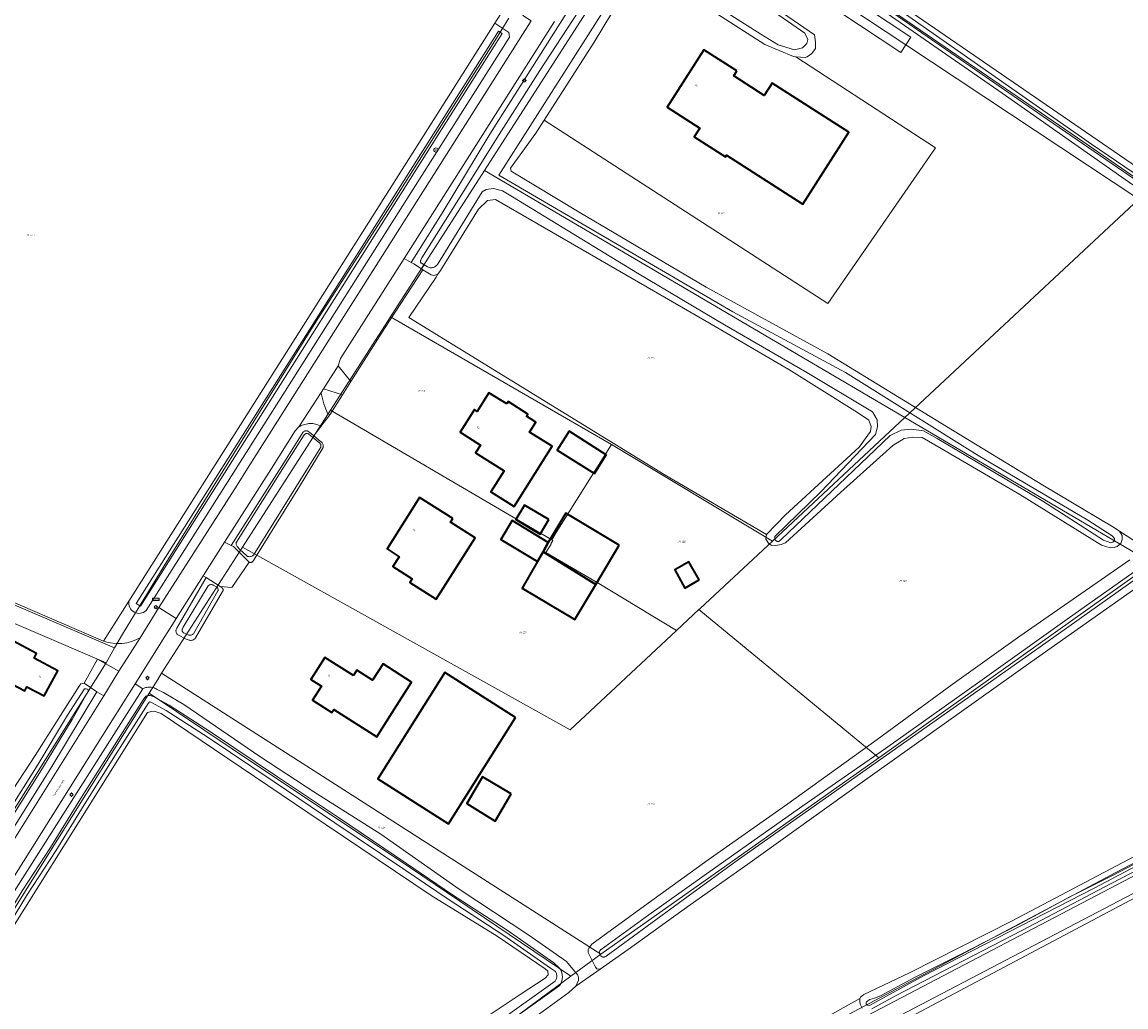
# Model space of a CAD drawing. Header units: metres. Extents: x 250001 to 257773, y 598992 to 609118.
# Tile 203 of 256: x 251741 to 251954, y 601896 to 602086. Entities that reach past the tile are written whole.
import ezdxf
from ezdxf.enums import TextEntityAlignment as Align
from ezdxf.lldxf.tags import DXFTag

# ---------------------------------------------------------------- set-up
doc = ezdxf.new("R2010")
doc.units = ezdxf.units.M
for name, color, linetype, lineweight in [('B-WE-GR-BOOM-S', 252, 'Continuous', 25), ('B-WE-GR-BOUWLAND-GV', 252, 'Continuous', 13), ('B-WE-GR-GRAS-GV', 252, 'Continuous', 13), ('B-WE-GR-GROENVOORZIENING-GV', 252, 'Continuous', 18), ('B-WE-KG-GRENS_PERCEEL-G', 150, 'KG-PERCEEL', 18), ('B-WE-KG-GRENS_PERCEEL-S', 150, 'Continuous', 25), ('B-WE-KL-ET_LS_OV_LICHTMAST-S', 252, 'Continuous', 25), ('B-WE-OG-BEBOUWING-GV', 1, 'Continuous', 35), ('B-WE-OG-BEBOUWING-T18', 7, 'Continuous', 18), ('B-WE-OG-TERREIN_ERF-GV', 7, 'Continuous', 18), ('B-WE-OG-TOPOGRAFIE-T18', 2, 'Continuous', 18), ('B-WE-OG-WATER-GV', 252, 'Continuous', 18), ('B-WE-OG-WATER_SLOOT-GV', 252, 'Continuous', 18), ('B-WE-VH-VERHARDING_GESLOTEN-GV', 252, 'Continuous', 18), ('B-WE-VH-VERHARDING_OPEN-GV', 252, 'Continuous', 18), ('B-WE-VW-AFSLUITPAAL-S', 252, 'Continuous', 25), ('B-WE-VW-VERKEERSTEKEN_BORD-S', 252, 'Continuous', 25), ('X-XX-AL-REFERENTIE-G', 7, 'Continuous', 18)]:
    doc.layers.add(name, color=color, linetype=linetype, lineweight=lineweight)
doc.styles.add('NLCS-ISO', font='NLCS-ISO.ttf')
doc.styles.add('NLCS-ISO-ANNOTATIEF-T18', font='NLCS-ISO.ttf', dxfattribs={"height": 1.8})
doc.styles.get("Standard").update_dxf_attribs({"font": 'NLCS-ISO.ttf'})
tags = doc.linetypes.add('KG-PERCEEL', pattern='A,5.5,-2,["P",Standard,S=1.8,R=0,X=-0.5,Y=-0.9],-2,5.5,-2,[5,NLCS.SHX,S=0.75,R=0,X=0,Y=0],-2', length=19).pattern_tags.tags
tags[6] = DXFTag(74, 10)

# ---------------------------------------------------------------- blocks, each defined once
blk = doc.blocks.new('SKG-PERCEELNUMMER-SO')
at = {"style": 'NLCS-ISO', "oblique": 10, "flags": 1}
blk.add_attdef('GEMEENTECODE', text='', height=1.8, dxfattribs=at).set_placement((0, 2.6), align=Align.MIDDLE_CENTER)
at = {"style": 'NLCS-ISO', "oblique": 10}
blk.add_attdef('SECTIE', text='', height=1.8, dxfattribs=at).set_placement((-0.5, 0), align=Align.MIDDLE_RIGHT)
blk.add_attdef('PERCEELNUMMER', text='', height=1.8, dxfattribs=at).set_placement((0.5, 0), align=Align.MIDDLE_LEFT)
blk = doc.blocks.new('BS2021-132-Xref-KAD-20210617')
at = {"layer": 'B-WE-KG-GRENS_PERCEEL-G', "flags": 128}
for points in [[(251867.994, 602116.032), (251900.344, 602093.736), (251946.557, 602062.013), (252001.758, 602023.873), (252010.441, 602018.447)], [(251865.33, 602111.886), (251830.264, 602057.287)], [(251865.33, 602111.886), (251911.308, 602081.433), (251956.077, 602051.779)], [(252326.776, 602094.654), (252271.384, 602081.944), (252244.444, 602074.631), (252231.07, 602069.147), (252204.098, 602054.85), (252073.137, 601985.897), (252000, 601947.612), (251951.686, 601922.321), (251880.704, 601884.676), (251782.069, 601833.103), (251762.386, 601823.506), (251750.857, 601820.771)], [(251757.801, 601816.252), (251764.418, 601817.822), (251784.768, 601827.744), (251883.543, 601879.39), (251954.497, 601917.02), (252002.783, 601942.296), (252075.92, 601980.581), (252206.893, 602049.541), (252233.621, 602063.709), (252246.377, 602068.939), (252272.832, 602076.12), (252328.164, 602088.816)], [(251834.976, 602086.591), (251832.229, 602082.23), (251826.296, 602072.812), (251812.203, 602050.5), (251797.5, 602027.687), (251779.921, 601999.5), (251768.656, 601981.312), (251760.625, 601968.125), (251759.142, 601965.52)], [(251830.264, 602057.287), (251812.639, 602029.845), (251812.201, 602029.163)], [(251830.264, 602057.287), (251911.071, 602009.792)], [(251956.077, 602051.779), (251911.071, 602009.792)], [(251812.201, 602029.163), (251800.656, 602011.187)], [(251812.201, 602029.163), (251854.667, 602004.623)], [(251800.656, 602011.187), (251783.751, 601984.864)], [(251843.183, 601986.27), (251800.656, 602011.187)], [(251885.619, 601986.047), (251911.071, 602009.792)], [(251911.071, 602009.792), (251958.743, 601981.773)], [(251665.904, 602005.439), (251759.142, 601965.52)], [(251854.667, 602004.623), (251844.06, 601987.672), (251843.183, 601986.27)], [(251854.667, 602004.623), (251885.619, 601986.047)], [(251681.101, 601943.35), (251698.58, 601987.86), (251757.52, 601962.67)], [(251867.2, 601968.863), (251852.224, 601977.866), (251842.054, 601983.838), (251843.067, 601985.48), (251843.015, 601985.511), (251843.404, 601986.141), (251843.183, 601986.27)], [(251871.512, 601972.886), (251871.754, 601973.112), (251885.619, 601986.047)], [(251783.751, 601984.864), (251768.182, 601960.623)], [(251783.751, 601984.864), (251846.73, 601949.766), (251867.2, 601968.863)], [(251906.12, 601944.397), (251958.743, 601981.773)], [(251867.2, 601968.863), (251871.512, 601972.886)], [(251906.12, 601944.397), (251871.512, 601972.886)], [(251759.142, 601965.52), (251757.52, 601962.67)], [(251757.52, 601962.67), (251728.587, 601916.712)], [(251768.182, 601960.623), (251767.421, 601959.437), (251765.798, 601956.812)], [(251768.182, 601960.623), (251823.87, 601925.02), (251852.618, 601906.626)], [(251765.798, 601956.812), (251761.703, 601950.187), (251745.515, 601924.437), (251720.359, 601884.187), (251705.125, 601859.937), (251693.843, 601841.812), (251667.546, 601799.312), (251666.56, 601798.007)], [(251846.877, 601902.393), (251813.641, 601924.813), (251787, 601942.563), (251765.798, 601956.812)], [(251852.618, 601906.626), (251906.12, 601944.397)], [(251846.877, 601902.393), (251852.618, 601906.626)], [(251745.529, 601832.563), (251758.28, 601839.02), (251807.642, 601873.464), (251846.877, 601902.393)]]:
    blk.add_lwpolyline(points, dxfattribs=at)
at = {"layer": 'B-WE-KG-GRENS_PERCEEL-S', "xscale": 0.2, "yscale": 0.2, "zscale": 0.2}
for p, values in [((251875.601, 602049.089), {'PERCEELNUMMER': '124', 'SECTIE': 'M'}), ((251742.774, 602044.844), {'PERCEELNUMMER': '547', 'SECTIE': 'M'}), ((251862.095, 602021.281), {'PERCEELNUMMER': '125', 'SECTIE': 'M'}), ((251817.999, 602014.925), {'PERCEELNUMMER': '126', 'SECTIE': 'M'}), ((251868.054, 601985.925), {'PERCEELNUMMER': '128', 'SECTIE': 'M'}), ((251910.56, 601978.377), {'PERCEELNUMMER': '123', 'SECTIE': 'M'}), ((251837.465, 601968.446), {'PERCEELNUMMER': '127', 'SECTIE': 'M'}), ((251862.095, 601935.473), {'PERCEELNUMMER': '129', 'SECTIE': 'M'}), ((251810.253, 601930.938), {'PERCEELNUMMER': '461', 'SECTIE': 'M'})]:
    blk.add_blockref('SKG-PERCEELNUMMER-SO', p, dxfattribs=at).add_auto_attribs(values)
blk = doc.blocks.new('SIE-WEG_VERKEERSBORD_PLAATSNAAM-SO')
at = {"color": 0, "linetype": 'ByBlock', "lineweight": 18}
blk.add_lwpolyline([(-3.2, -1.2), (3.2, -1.2), (3.2, 1.2), (-3.2, 1.2)], close=True, dxfattribs=at)
at = {"color": 0, "linetype": 'ByBlock', "lineweight": 18, "style": 'NLCS-ISO'}
blk.add_text('plaats', height=1.5, dxfattribs=at).set_placement((0, 0.2), align=Align.MIDDLE_CENTER)
blk = doc.blocks.new('SVW-AFSLUITPAAL-SO')
at = {"lineweight": 18}
blk.add_circle((0, 0), 1.5, dxfattribs=at)
at = {"lineweight": 18, "style": 'NLCS-ISO'}
blk.add_text('af', height=1.8, dxfattribs=at).set_placement((0, 0), align=Align.MIDDLE_CENTER)
blk = doc.blocks.new('SKL-ET_OV_LICHTMAST-SO')
at = {"color": 0, "linetype": 'ByBlock', "lineweight": 18}
for points in [[(-1.2, 0), (-2, 0)], [(-1.4, 1.4), (-0.9, 0.9)], [(0, 2), (0, 1.2)], [(0.9, 0.9), (1.4, 1.4)], [(2, 0), (1.2, 0)], [(-1.4, -1.4), (-0.9, -0.9)], [(0, -1.2), (0, -2)], [(0.9, -0.9), (1.4, -1.4)]]:
    blk.add_lwpolyline(points, dxfattribs=at)
blk.add_circle((0, 0), 1, dxfattribs=at)
blk = doc.blocks.new('SGR-BOOM_01-SO')
at = {"linetype": 'ByBlock', "lineweight": 18}
h = blk.add_hatch(color=0, dxfattribs=at)
h.dxf.hatch_style = 1
edge = h.paths.add_edge_path()
edge.add_arc((0, 0), 0.25, 0, 360)
at = {"color": 0, "linetype": 'ByBlock', "lineweight": 18}
for radius in [2, 0.25]:
    blk.add_circle((0, 0), radius, dxfattribs=at)
blk = doc.blocks.new('BS2021-132-Xref-BGT-GRIJS-20210617-aangepast')
at = {"layer": 'B-WE-GR-BOUWLAND-GV', "flags": 128}
for points in [[(251928.772, 602207.016), (251912.571, 602181.864), (251896.496, 602156.78), (251891.995, 602149.601), (251886.968, 602141.928), (251877.616, 602127.863), (251870.167, 602116.66), (252000, 602027.547), (252008.941, 602021.41), (252105.249, 602089.012)], [(252087.107, 602069.859), (252000, 602008.287), (251988.276, 602000), (251965.49, 601984.051), (251935.338, 601962.741), (251902.466, 601939.366), (251880.905, 601923.926), (251869.802, 601916.101), (251857.876, 601907.538), (251852.496, 601903.762), (251847.81, 601900.473), (251846.458, 601899.28), (251838.718, 601893.622)], [(251891.776, 601892.12), (251902.47, 601898.086), (251902.585, 601898.372), (251903.181, 601898.846), (251911.982, 601903.07), (251931.709, 601913.029), (251954.079, 601924.849), (251984.197, 601940.327), (252000, 601948.444), (252098.37, 602000)]]:
    blk.add_lwpolyline(points, dxfattribs=at)
at = {"layer": 'B-WE-GR-GRAS-GV', "flags": 128}
for points in [[(251724.856, 601980.654), (251757.011, 601966.826), (251761.874, 601974.52), (251832.254, 602085.603), (251847.355, 602109.351), (251852.831, 602117.931), (251865.035, 602137.052), (251870.883, 602146.847), (251877.492, 602157.043), (251893.932, 602183.245), (251899.142, 602192.178), (251899.219, 602192.255), (251899.371, 602192.386), (251901.086, 602194.793), (251904.874, 602200.111)], [(252082.55, 601984.978), (252000, 601941.913), (251977.023, 601929.926), (251977.022, 601929.912), (251958.906, 601920.339), (251884.491, 601881.355)], [(251828.262, 601892.977), (251837.119, 601898.894), (251841.904, 601902.001), (251842.493, 601902.676), (251842.416, 601903.39), (251841.934, 601903.824), (251832.696, 601910.122), (251820.03, 601917.94), (251796.307, 601933.872), (251768.069, 601952.87), (251766.732, 601953.335), (251766.243, 601953.279), (251765.453, 601953.076), (251691.959, 601835.92)]]:
    blk.add_lwpolyline(points, dxfattribs=at)
blk.add_lwpolyline([(251884.48, 601987.332), (251888.116, 601991.088), (251902.291, 602004.13), (251904.479, 602007.095), (251904.6, 602008.085), (251904.188, 602009.317), (251901.975, 602010.753), (251888.79, 602019.021), (251873.841, 602027.773), (251832.405, 602051.7), (251830.867, 602051.539), (251829.13, 602049.823), (251821.783, 602038.047), (251821.28, 602037.342), (251820.963, 602036.783), (251815.691, 602029.004), (251864.79, 601998.845)], close=True, dxfattribs=at)
at = {"layer": 'B-WE-GR-GROENVOORZIENING-GV', "flags": 128}
for points in [[(251847.355, 602109.351), (251832.254, 602085.603), (251834.92, 602083.83), (251835.06, 602082.902), (251835.052, 602082.889), (251765.203, 601972.683)], [(251764.032, 601967.469), (251766.44, 601971.32), (251767.67, 601973.252), (251782.672, 601996.809), (251784.694, 602000), (251811.092, 602041.657), (251839.251, 602086.036), (251837.609, 602087.081), (251852.592, 602110.608), (251854.277, 602109.542), (251876.652, 602144.387), (251905.88, 602189.877), (251906.185, 602190.599), (251906.933, 602191.752), (251906.827, 602191.939), (251906.661, 602192.199), (251906.482, 602192.451), (251906.29, 602192.693), (251906.085, 602192.924), (251905.869, 602193.145)], [(251867.867, 602112.304), (251912.274, 602082.892), (251910.342, 602079.974), (251862.442, 602111.7)], [(251843.715, 602085.951), (251814.787, 602040.387), (251816.168, 602039.61), (251822.111, 602049.082), (251831.261, 602064.288), (251846.002, 602087.52)], [(251884.466, 602089.725), (251893.744, 602083.377), (251893.936, 602082.016), (251893.946, 602080.735), (251893.211, 602079.775), (251892.304, 602079.131), (251891.944, 602079.013), (251890.11, 602079.147), (251916.991, 602061.666), (251896.267, 602031.731), (251841.754, 602066.987), (251840.142, 602064.478), (251835.252, 602057.733), (251835.374, 602057.164), (251848.496, 602049.271), (251872.919, 602034.843), (251896.255, 602022.054), (251919.097, 602008.057), (251937.641, 601996.809), (251951.1, 601988.783), (251952.355, 601987.929), (251957.488, 601984.605)], [(251978.842, 602038.005), (251953.481, 602055.526), (251929.825, 602072.159), (251908.5, 602086.864)], [(252072.679, 601984.033), (252046.986, 601970.459), (252039.719, 601966.85), (252024.491, 601958.979), (252019.698, 601956.474), (252007.093, 601949.749), (252000, 601945.792), (251983.286, 601937.198), (251968.985, 601929.666), (251950.746, 601920.202), (251933.59, 601911.21), (251909.279, 601898.615), (251904.774, 601896.101)], [(251902.92, 601896.246), (251902.482, 601897.019), (251902.44, 601897.626), (251902.47, 601898.086), (251891.776, 601892.12)], [(251881.13, 601882.913), (251978.523, 601933.918), (252000, 601945.125), (252075.978, 601984.773)], [(251761.874, 601974.52), (251757.011, 601966.826)]]:
    blk.add_lwpolyline(points, dxfattribs=at)
for points in [[(251818.435, 602038.212), (251818.122, 602038.41), (251816.676, 602039.325), (251816.168, 602039.61), (251814.787, 602040.387), (251802.555, 602021.121), (251802.152, 602019.764), (251804.575, 602016.709), (251811.047, 602026.887)], [(251802.949, 602014.152), (251799.281, 602015.301), (251798.834, 602014.606), (251798.854, 602014.494), (251798.961, 602013.973), (251799.084, 602013.456), (251799.223, 602012.942), (251799.377, 602012.433), (251799.547, 602011.929), (251799.731, 602011.43), (251799.931, 602010.937), (251800.075, 602010.603), (251800.521, 602010.333)], [(251796.973, 602008.636), (251796.714, 602008.638), (251796.456, 602008.624), (251796.199, 602008.594), (251795.945, 602008.548), (251795.694, 602008.487), (251795.447, 602008.41), (251795.205, 602008.318), (251794.97, 602008.212), (251794.742, 602008.091), (251794.521, 602007.956), (251794.487, 602007.932), (251793.879, 602007.213), (251789.291, 602000), (251780.271, 601985.82), (251781.519, 601985.22), (251792.158, 602001.823), (251795.317, 602006.925), (251795.396, 602007.011), (251795.485, 602007.085), (251795.584, 602007.147), (251795.69, 602007.194), (251795.802, 602007.226), (251795.917, 602007.243), (251796.033, 602007.243), (251796.148, 602007.228), (251796.26, 602007.197), (251796.367, 602007.151), (251796.467, 602007.091), (251796.5, 602007.066), (251796.691, 602006.909), (251797.448, 602006.285), (251798.775, 602008.073), (251798.236, 602008.388), (251797.99, 602008.469), (251797.74, 602008.534), (251797.487, 602008.584), (251797.23, 602008.618)], [(251764.567, 601957.665), (251763.075, 601958.581), (251755.813, 601946.998), (251739.886, 601921.693), (251712.705, 601878.389), (251712.642, 601878.289), (251683.85, 601832.521), (251680.16, 601826.488), (251669.258, 601808.931), (251671.007, 601807.847), (251671.512, 601808.686), (251671.469, 601809.118), (251688.39, 601837.459), (251708.649, 601869.439), (251735.109, 601911.29)], [(251757.037, 601956.312), (251755.7, 601957.069), (251746.88, 601942.369), (251734.839, 601923.25), (251734.751, 601923.116), (251735.13, 601923.007), (251736.136, 601922.987), (251736.459, 601923.5)]]:
    blk.add_lwpolyline(points, close=True, dxfattribs=at)
at = {"layer": 'B-WE-GR-GROENVOORZIENING-GV'}
for points in [[(251765.203, 601972.683, -0.7212486), (251761.874, 601974.52)], [(251757.011, 601966.826, 0.2203302), (251764.032, 601967.469)]]:
    blk.add_lwpolyline(points, format="xyb", dxfattribs=at)
at = {"layer": 'B-WE-OG-BEBOUWING-GV', "flags": 128}
for points in [[(251878.793, 602076.436), (251872.44, 602080.48), (251865.38, 602069.47), (251871.665, 602065.445), (251870.605, 602063.79), (251876.638, 602059.926), (251876.815, 602060.203), (251891.477, 602050.812), (251900.33, 602064.634), (251885.55, 602074.1), (251884.045, 602071.737), (251878.179, 602075.472)], [(251834.534, 602012.426), (251831.13, 602014.56), (251828.868, 602010.969), (251828.31, 602011.32), (251825.567, 602006.965), (251829.503, 602004.487), (251828.557, 602002.984), (251834.056, 601999.523), (251831.514, 601995.485), (251835.97, 601992.71), (251843.27, 602004.27), (251838.934, 602007.003), (251840.13, 602008.9), (251838.334, 602010.027), (251838.6, 602010.45), (251834.8, 602012.85)], [(251846.532, 602007.155), (251844.243, 602003.519), (251851.432, 601999.037), (251853.686, 602002.651)], [(251824.177, 601990.358), (251817.75, 601994.44), (251811.54, 601984.53), (251813.85, 601983.036), (251812.63, 601981.15), (251816.359, 601978.783), (251815.916, 601978.086), (251820.98, 601974.87), (251828.45, 601986.65), (251823.727, 601989.65)], [(251842.624, 601990.175), (251837.988, 601992.954), (251836.315, 601990.163), (251840.951, 601987.384)], [(251842.528, 601985.746), (251835.603, 601990.009), (251833.386, 601986.334), (251840.425, 601982.111), (251841.521, 601984.006)], [(251856.177, 601985.238), (251845.915, 601991.394), (251842.528, 601985.746), (251841.521, 601984.006), (251851.668, 601977.721)], [(251851.668, 601977.721), (251841.521, 601984.006), (251840.425, 601982.111), (251837.521, 601977.023), (251847.616, 601970.967)], [(251871.564, 601978.566), (251869.589, 601982.071), (251866.834, 601980.518), (251868.808, 601977.014)], [(251736.89, 601968.28), (251734.648, 601969.522), (251731.037, 601963.002), (251733.279, 601961.76), (251741.85, 601957.229), (251742.269, 601958.02), (251745.559, 601956.319), (251748.22, 601961.13), (251743.64, 601963.54), (251744.109, 601964.43)], [(251805.054, 601960.19), (251799.59, 601963.67), (251796.9, 601959.44), (251798.896, 601958.173), (251797.18, 601955.47), (251800.934, 601953.076), (251801.316, 601953.675), (251809.54, 601948.43), (251812.525, 601953.117), (251816.218, 601958.896), (251816.25, 601958.946), (251810.753, 601962.448), (251808.757, 601959.315), (251805.726, 601961.246)], [(251836.209, 601952.128), (251822.617, 601960.752), (251809.769, 601940.311), (251823.361, 601931.687)], [(251835.423, 601937.465), (251829.886, 601940.74), (251826.854, 601935.616), (251832.306, 601932.197)]]:
    blk.add_lwpolyline(points, close=True, dxfattribs=at)
at = {"layer": 'B-WE-OG-TERREIN_ERF-GV', "flags": 128}
for points in [[(251861.485, 602096.074), (251860.534, 602096.293), (251859.707, 602095.804), (251851.354, 602081.936), (251841.754, 602066.987), (251896.267, 602031.731), (251916.991, 602061.666), (251890.11, 602079.147), (251889.657, 602079.181), (251884.142, 602081.503), (251874.18, 602087.936), (251862.767, 602095.22)], [(251865.38, 602069.47), (251872.44, 602080.48), (251878.793, 602076.436), (251878.179, 602075.472), (251884.045, 602071.737), (251885.55, 602074.1), (251900.33, 602064.634), (251891.477, 602050.812), (251876.815, 602060.203), (251876.638, 602059.926), (251870.605, 602063.79), (251871.665, 602065.445)], [(251831.13, 602014.56), (251834.534, 602012.426), (251834.8, 602012.85), (251838.6, 602010.45), (251838.334, 602010.027), (251840.13, 602008.9), (251838.934, 602007.003), (251843.27, 602004.27), (251835.97, 601992.71), (251831.514, 601995.485), (251834.056, 601999.523), (251828.557, 602002.984), (251829.503, 602004.487), (251825.567, 602006.965), (251828.31, 602011.32), (251828.868, 602010.969)], [(251844.243, 602003.519), (251846.532, 602007.155), (251853.686, 602002.651), (251851.432, 601999.037)], [(251823.727, 601989.65), (251828.45, 601986.65), (251820.98, 601974.87), (251815.916, 601978.086), (251816.359, 601978.783), (251812.63, 601981.15), (251813.85, 601983.036), (251811.54, 601984.53), (251817.75, 601994.44), (251824.177, 601990.358)], [(251837.988, 601992.954), (251842.624, 601990.175), (251840.951, 601987.384), (251836.315, 601990.163)], [(251845.915, 601991.394), (251856.177, 601985.238), (251851.668, 601977.721), (251847.616, 601970.967), (251837.521, 601977.023), (251840.425, 601982.111), (251833.386, 601986.334), (251835.603, 601990.009), (251842.528, 601985.746)], [(251866.834, 601980.518), (251869.589, 601982.071), (251871.564, 601978.566), (251868.808, 601977.014)], [(251734.648, 601969.522), (251736.89, 601968.28), (251744.109, 601964.43), (251743.64, 601963.54), (251748.22, 601961.13), (251745.559, 601956.319), (251742.269, 601958.02), (251741.85, 601957.229), (251733.279, 601961.76), (251731.037, 601963.002)], [(251798.896, 601958.173), (251796.9, 601959.44), (251799.59, 601963.67), (251805.054, 601960.19), (251805.726, 601961.246), (251808.757, 601959.315), (251810.753, 601962.448), (251816.25, 601958.946), (251816.218, 601958.896), (251812.525, 601953.117), (251809.54, 601948.43), (251801.316, 601953.675), (251800.934, 601953.076), (251797.18, 601955.47)], [(251822.617, 601960.752), (251836.209, 601952.128), (251823.361, 601931.687), (251809.769, 601940.311)], [(251826.854, 601935.616), (251829.886, 601940.74), (251835.423, 601937.465), (251832.306, 601932.197)]]:
    blk.add_lwpolyline(points, close=True, dxfattribs=at)
for points in [[(251957.488, 601984.605), (251952.355, 601987.929), (251952.885, 601987.144), (251952.899, 601986.379), (251952.62, 601985.608), (251951.95, 601984.983), (251951.354, 601984.791), (251950.561, 601984.763), (251948.937, 601985.248), (251933.219, 601994.974), (251918.059, 602003.861), (251914.428, 602005.967), (251912.603, 602006.031), (251910.937, 602005.764), (251908.774, 602004.443), (251898.691, 601995.361), (251888.117, 601985.685), (251887.315, 601985.392), (251886.316, 601985.179), (251885.409, 601985.288), (251884.845, 601985.668), (251884.385, 601986.411), (251884.48, 601987.332), (251864.79, 601998.845), (251815.691, 602029.004), (251820.963, 602036.783), (251821.28, 602037.342), (251820.492, 602037.077), (251819.991, 602037.229), (251818.435, 602038.212), (251811.047, 602026.887), (251804.575, 602016.709), (251802.949, 602014.152), (251800.521, 602010.333), (251798.775, 602008.073), (251797.448, 602006.285), (251798.662, 602005.284), (251798.778, 602005.208), (251798.884, 602005.12), (251798.98, 602005.019), (251799.063, 602004.909), (251799.133, 602004.79), (251799.189, 602004.663), (251799.23, 602004.531), (251799.256, 602004.394), (251799.265, 602004.256), (251799.259, 602004.118), (251799.252, 602004.066), (251794.692, 601996.554), (251785.846, 601982.329), (251785.839, 601982.313), (251785.792, 601982.224), (251785.731, 601982.144), (251785.657, 601982.075), (251785.574, 601982.018), (251785.484, 601981.975), (251785.387, 601981.946), (251785.287, 601981.934), (251785.186, 601981.937), (251785.087, 601981.956), (251784.993, 601981.991), (251781.678, 601977.131), (251779.465, 601977.281), (251779.795, 601977.03), (251779.862, 601976.97), (251779.918, 601976.899), (251779.96, 601976.819), (251779.988, 601976.734), (251780, 601976.644), (251779.997, 601976.554), (251779.977, 601976.466), (251779.942, 601976.382), (251779.91, 601976.329), (251774.676, 601967.424), (251774.615, 601967.338), (251774.532, 601967.244), (251774.436, 601967.161), (251774.332, 601967.091), (251774.219, 601967.035), (251774.1, 601966.993), (251773.977, 601966.967), (251773.851, 601966.957), (251773.725, 601966.963), (251773.601, 601966.984), (251773.48, 601967.021), (251772.927, 601967.168), (251771.399, 601967.953), (251771.191, 601968.107), (251771.171, 601968.13), (251771.096, 601968.229), (251771.034, 601968.338), (251770.986, 601968.454), (251770.954, 601968.574), (251770.938, 601968.698), (251770.937, 601968.823), (251770.952, 601968.947), (251770.983, 601969.068), (251771.03, 601969.184), (251771.09, 601969.293), (251776.767, 601979.027), (251776.161, 601979.359), (251770.958, 601971.178), (251770.758, 601970.864), (251770.583, 601970.522), (251768.779, 601967.68), (251763.075, 601958.581), (251764.567, 601957.665), (251764.958, 601957.821), (251765.153, 601957.881), (251765.353, 601957.927), (251765.556, 601957.957), (251765.76, 601957.971), (251765.966, 601957.969), (251766.17, 601957.951), (251766.372, 601957.918), (251766.466, 601957.894), (251766.571, 601957.868), (251766.765, 601957.804), (251766.954, 601957.724), (251767.136, 601957.63), (251767.31, 601957.522), (251768.532, 601956.949), (251772.426, 601954.651), (251787.093, 601944.652), (251797.474, 601937.82), (251810.355, 601929.681), (251825.369, 601919.137), (251838.761, 601910.283), (251846.025, 601905.233), (251848.236, 601902.623), (251848.333, 601902.084), (251848.319, 601901.64), (251848.113, 601901.074), (251847.81, 601900.473), (251852.496, 601903.762), (251851.881, 601903.835), (251851.593, 601904.161), (251850.228, 601906.951), (251850.178, 601907.546), (251850.296, 601907.777), (251850.926, 601908.528), (251861.746, 601916.433), (251873.274, 601924.794), (251888.585, 601935.525), (251905.767, 601947.914), (251920.17, 601958.448), (251933.201, 601967.739), (251954.342, 601982.468)], [(251738.53, 601936.705), (251743.839, 601944.794), (251748.727, 601952.503), (251752.442, 601958.324), (251752.667, 601958.614), (251753.293, 601958.716), (251755.84, 601963.325), (251759.98, 601961.005), (251763.589, 601966.76), (251764.032, 601967.469)], [(251757.011, 601966.826), (251724.856, 601980.654), (251667.831, 602004.897)]]:
    blk.add_lwpolyline(points, dxfattribs=at)
at = {"layer": 'B-WE-OG-TERREIN_ERF-GV'}
blk.add_lwpolyline([(251764.032, 601967.469, -0.2203302), (251757.011, 601966.826)], format="xyb", dxfattribs=at)
at = {"layer": 'B-WE-OG-WATER-GV', "flags": 128}
for points in [[(251982.222, 602038.386), (251946.961, 602062.349), (251899.269, 602095.707), (251876.265, 602111.301), (251868.756, 602116.494), (251868.176, 602116.606), (251867.927, 602116.499), (251867.686, 602116.067), (251867.946, 602115.721), (251903.187, 602091.532), (251938.559, 602067.094), (251962.181, 602050.887)], [(251961.749, 601984.748), (251942.339, 601971.029), (251925.523, 601959.067), (251907.378, 601946.165), (251891.448, 601935.132), (251874.512, 601923.167), (251861.871, 601914.199), (251852.683, 601907.557), (251852.635, 601907.519), (251852.554, 601907.437), (251852.485, 601907.345), (251852.429, 601907.244), (251852.388, 601907.137), (251852.362, 601907.025), (251852.352, 601906.911), (251852.358, 601906.796), (251852.38, 601906.683), (251852.417, 601906.574), (251852.469, 601906.472), (251852.535, 601906.378), (251852.613, 601906.293), (251852.702, 601906.22), (251852.801, 601906.161), (251852.906, 601906.115), (251853.017, 601906.084), (251853.131, 601906.069), (251853.247, 601906.07), (251853.361, 601906.087), (251853.471, 601906.12), (251853.576, 601906.167), (251853.673, 601906.229), (251869.421, 601917.754), (251879.094, 601924.852), (251907.546, 601944.885), (251938.219, 601966.495), (251970.421, 601989.34)], [(251848.293, 602087.808), (251840.909, 602076.527), (251832.659, 602063.481), (251827.328, 602054.973), (251819.621, 602042.711), (251818.22, 602040.475), (251818.011, 602040.039), (251817.977, 602039.984), (251817.95, 602039.91), (251817.937, 602039.832), (251817.941, 602039.753), (251817.96, 602039.676), (251817.995, 602039.605), (251818.043, 602039.542), (251818.102, 602039.49), (251818.171, 602039.451), (251818.633, 602039.173), (251819.324, 602038.757), (251819.484, 602038.677), (251819.502, 602038.672), (251819.654, 602038.631), (251819.81, 602038.606), (251819.967, 602038.597), (251820.125, 602038.604), (251820.281, 602038.627), (251820.434, 602038.666), (251820.582, 602038.72), (251820.724, 602038.788), (251820.859, 602038.871), (251820.984, 602038.966), (251821.099, 602039.074), (251821.202, 602039.194), (251829.831, 602053.187), (251830.585, 602053.665), (251831.975, 602053.802), (251833.723, 602053.402), (251835.666, 602052.24), (251859.69, 602037.569), (251876.414, 602027.639), (251892.248, 602018.43), (251904.862, 602010.918), (251905.768, 602009.347), (251905.821, 602007.983), (251905.471, 602006.528), (251894.922, 601995.516), (251886.115, 601986.911), (251886.082, 601986.811), (251886.065, 601986.707), (251886.063, 601986.602), (251886.078, 601986.497), (251886.108, 601986.396), (251886.153, 601986.301), (251886.211, 601986.213), (251886.283, 601986.136), (251886.365, 601986.07), (251886.456, 601986.017), (251886.554, 601985.979), (251886.657, 601985.956), (251886.762, 601985.949), (251886.857, 601985.956), (251887.34, 601986.359), (251905.385, 602003.602), (251908.274, 602006.343), (251910.358, 602007.383), (251912.359, 602007.573), (251914.691, 602007.225), (251917.336, 602005.77), (251937.622, 601993.704), (251949.289, 601986.216), (251950.732, 601985.727), (251951.078, 601985.831), (251951.394, 601986.087), (251951.386, 601986.519), (251950.959, 601987.026), (251946.28, 601990.074), (251925.222, 602002.488), (251899.684, 602018.468), (251878.027, 602030.118), (251832.999, 602056.414), (251859.818, 602098.473), (251883.394, 602083.515), (251886.736, 602081.445), (251889.887, 602080.458), (251891.425, 602080.862), (251892.273, 602081.713), (251892.468, 602082.497), (251891.848, 602083.669), (251886.05, 602087.741)], [(251964.717, 601928.935), (251951.174, 601921.828), (251942.8, 601917.637), (251932.744, 601912.233), (251922.065, 601906.685), (251913.107, 601902.232), (251906.388, 601898.646), (251905.252, 601898.199), (251904.377, 601897.912), (251903.98, 601897.677), (251903.694, 601897.482), (251903.639, 601897.283), (251903.67, 601897.044), (251904.01, 601896.804), (251904.293, 601896.777), (251914.711, 601902.481), (251947.511, 601919.306), (251966.37, 601929.228)], [(251735.7, 601927.257), (251744.739, 601941.586), (251750.966, 601951.724), (251754.116, 601957.238), (251754.069, 601957.369), (251754.012, 601957.477), (251753.923, 601957.575), (251753.691, 601957.658), (251753.351, 601957.619), (251750.083, 601952.608), (251744.468, 601943.173), (251738.471, 601933.676)], [(251736.311, 601908.248), (251742.364, 601918.169), (251747.837, 601926.511), (251753.253, 601935.337), (251759.336, 601944.961), (251765.596, 601954.842), (251765.826, 601955.142), (251766.085, 601955.062), (251769.036, 601953.443), (251777.103, 601948.264), (251789.808, 601939.751), (251801.503, 601931.905), (251814.567, 601923.091), (251823.273, 601917.174), (251833.974, 601910.223), (251842.932, 601903.971), (251843.909, 601903.325), (251844.122, 601902.886), (251844.195, 601902.366), (251844.092, 601901.921), (251843.874, 601901.451), (251833.768, 601894.25)], [(251834.467, 601893.274), (251844.57, 601900.474), (251844.849, 601900.788), (251845.105, 601901.488), (251845.252, 601902.139), (251845.178, 601902.723), (251845.073, 601903.274), (251844.73, 601903.869), (251843.619, 601904.955), (251834.645, 601911.218), (251823.938, 601918.174), (251815.24, 601924.084), (251802.173, 601932.901), (251790.476, 601940.747), (251777.761, 601949.268), (251769.65, 601954.475), (251766.557, 601956.171), (251765.97, 601956.355), (251765.515, 601956.39), (251765.15, 601956.232), (251764.611, 601955.53), (251758.322, 601945.603), (251752.234, 601935.972), (251746.823, 601927.154), (251741.35, 601918.81), (251735.289, 601908.877)]]:
    blk.add_lwpolyline(points, dxfattribs=at)
for points in [[(251867.867, 602112.304), (251864.318, 602114.655), (251862.442, 602111.7), (251910.342, 602079.974), (251912.274, 602082.892)], [(251833.67, 602083.627), (251832.96, 602084.077), (251763.302, 601974.031), (251764.141, 601973.56)], [(251796.243, 602006.709), (251796.142, 602006.72), (251796.04, 602006.716), (251795.94, 602006.696), (251795.844, 602006.661), (251795.755, 602006.611), (251795.675, 602006.548), (251795.606, 602006.473), (251791.509, 602000), (251782.548, 601985.845), (251782.534, 601985.775), (251782.519, 601985.645), (251782.521, 601985.514), (251782.538, 601985.384), (251782.572, 601985.257), (251782.62, 601985.135), (251782.683, 601985.021), (251782.76, 601984.914), (251783.157, 601984.477), (251784.628, 601983.135), (251784.713, 601983.103), (251784.842, 601983.068), (251784.975, 601983.049), (251785.109, 601983.046), (251785.243, 601983.058), (251785.374, 601983.087), (251785.501, 601983.131), (251785.622, 601983.19), (251785.735, 601983.262), (251785.839, 601983.348), (251796.22, 602000), (251798.776, 602004.1), (251798.797, 602004.172), (251798.813, 602004.276), (251798.813, 602004.381), (251798.797, 602004.485), (251798.766, 602004.585), (251798.72, 602004.68), (251798.66, 602004.766), (251798.587, 602004.843), (251796.51, 602006.589), (251796.434, 602006.639), (251796.341, 602006.681)], [(251777.878, 601977.659), (251777.758, 601977.67), (251777.638, 601977.666), (251777.519, 601977.646), (251777.404, 601977.611), (251777.295, 601977.561), (251777.194, 601977.496), (251777.153, 601977.465), (251772.304, 601969.463), (251772.171, 601969.189), (251772.142, 601969.115), (251772.119, 601969.02), (251772.113, 601968.922), (251772.122, 601968.825), (251772.147, 601968.73), (251772.188, 601968.641), (251772.242, 601968.559), (251772.308, 601968.488), (251772.386, 601968.428), (251772.472, 601968.381), (251773.24, 601968.05), (251773.303, 601968.019), (251773.415, 601967.977), (251773.531, 601967.951), (251773.65, 601967.94), (251773.769, 601967.945), (251773.887, 601967.967), (251774.001, 601968.003), (251774.108, 601968.055), (251774.208, 601968.12), (251774.298, 601968.199), (251778.993, 601976.451), (251779.026, 601976.54), (251779.043, 601976.634), (251779.045, 601976.729), (251779.03, 601976.823), (251779, 601976.913), (251778.955, 601976.997), (251778.897, 601977.072), (251778.828, 601977.137), (251778.764, 601977.18), (251778.108, 601977.588), (251777.995, 601977.631)]]:
    blk.add_lwpolyline(points, close=True, dxfattribs=at)
at = {"layer": 'B-WE-OG-WATER_SLOOT-GV', "flags": 128}
for points in [[(252000, 602027.547), (251870.167, 602116.66), (251868.447, 602117.862), (251867.615, 602118.075), (251867.093, 602117.837), (251866.675, 602117.45), (251866.543, 602116.693), (251866.731, 602116.195), (251869.06, 602114.564), (251880.04, 602106.872), (251908.5, 602086.864), (251929.825, 602072.159), (251953.481, 602055.526), (251978.842, 602038.005)], [(251954.342, 601982.468), (251933.201, 601967.739), (251920.17, 601958.448), (251905.767, 601947.914), (251888.585, 601935.525), (251873.274, 601924.794), (251861.746, 601916.433), (251850.926, 601908.528), (251850.296, 601907.777), (251850.178, 601907.546), (251850.228, 601906.951), (251851.593, 601904.161), (251851.881, 601903.835), (251852.496, 601903.762), (251857.876, 601907.538), (251869.802, 601916.101), (251880.905, 601923.926), (251902.466, 601939.366), (251935.338, 601962.741), (251965.49, 601984.051)], [(251970.421, 601989.34), (251938.219, 601966.495), (251907.546, 601944.885), (251879.094, 601924.852), (251869.421, 601917.754), (251853.673, 601906.229), (251853.576, 601906.167), (251853.471, 601906.12), (251853.361, 601906.087), (251853.247, 601906.07), (251853.131, 601906.069), (251853.017, 601906.084), (251852.906, 601906.115), (251852.801, 601906.161), (251852.702, 601906.22), (251852.613, 601906.293), (251852.535, 601906.378), (251852.469, 601906.472), (251852.417, 601906.574), (251852.38, 601906.683), (251852.358, 601906.796), (251852.352, 601906.911), (251852.362, 601907.025), (251852.388, 601907.137), (251852.429, 601907.244), (251852.485, 601907.345), (251852.554, 601907.437), (251852.635, 601907.519), (251852.683, 601907.557), (251861.871, 601914.199), (251874.512, 601923.167), (251891.448, 601935.132), (251907.378, 601946.165), (251925.523, 601959.067), (251942.339, 601971.029), (251961.749, 601984.748)], [(251962.181, 602050.887), (251938.559, 602067.094), (251903.187, 602091.532), (251867.946, 602115.721), (251867.686, 602116.067), (251867.927, 602116.499), (251868.176, 602116.606), (251868.756, 602116.494), (251876.265, 602111.301), (251899.269, 602095.707), (251946.961, 602062.349), (251982.222, 602038.386)], [(251846.002, 602087.52), (251831.261, 602064.288), (251822.111, 602049.082), (251816.168, 602039.61), (251816.676, 602039.325), (251818.122, 602038.41), (251818.633, 602039.173), (251818.171, 602039.451), (251818.102, 602039.49), (251818.043, 602039.542), (251817.995, 602039.605), (251817.96, 602039.676), (251817.941, 602039.753), (251817.937, 602039.832), (251817.95, 602039.91), (251817.977, 602039.984), (251818.011, 602040.039), (251818.22, 602040.475), (251819.621, 602042.711), (251827.328, 602054.973), (251832.659, 602063.481), (251840.909, 602076.527), (251848.293, 602087.808)], [(251874.18, 602087.936), (251884.142, 602081.503), (251889.657, 602079.181), (251890.11, 602079.147), (251891.944, 602079.013), (251892.304, 602079.131), (251893.211, 602079.775), (251893.946, 602080.735), (251893.936, 602082.016), (251893.744, 602083.377), (251884.466, 602089.725)], [(251886.05, 602087.741), (251891.848, 602083.669), (251892.468, 602082.497), (251892.273, 602081.713), (251891.425, 602080.862), (251889.887, 602080.458), (251886.736, 602081.445), (251883.394, 602083.515), (251859.818, 602098.473), (251832.999, 602056.414), (251878.027, 602030.118), (251899.684, 602018.468), (251925.222, 602002.488), (251946.28, 601990.074), (251950.959, 601987.026), (251951.386, 601986.519), (251951.394, 601986.087), (251951.078, 601985.831), (251950.732, 601985.727), (251949.289, 601986.216), (251937.622, 601993.704), (251917.336, 602005.77), (251914.691, 602007.225), (251912.359, 602007.573), (251910.358, 602007.383), (251908.274, 602006.343), (251905.385, 602003.602), (251887.34, 601986.359), (251886.857, 601985.956), (251886.762, 601985.949), (251886.657, 601985.956), (251886.554, 601985.979), (251886.456, 601986.017), (251886.365, 601986.07), (251886.283, 601986.136), (251886.211, 601986.213), (251886.153, 601986.301), (251886.108, 601986.396), (251886.078, 601986.497), (251886.063, 601986.602), (251886.065, 601986.707), (251886.082, 601986.811), (251886.115, 601986.911), (251894.922, 601995.516), (251905.471, 602006.528), (251905.821, 602007.983), (251905.768, 602009.347), (251904.862, 602010.918), (251892.248, 602018.43), (251876.414, 602027.639), (251859.69, 602037.569), (251835.666, 602052.24), (251833.723, 602053.402), (251831.975, 602053.802), (251830.585, 602053.665), (251829.831, 602053.187), (251821.202, 602039.194), (251821.099, 602039.074), (251820.984, 602038.966), (251820.859, 602038.871), (251820.724, 602038.788), (251820.582, 602038.72), (251820.434, 602038.666), (251820.281, 602038.627), (251820.125, 602038.604), (251819.967, 602038.597), (251819.81, 602038.606), (251819.654, 602038.631), (251819.502, 602038.672), (251819.484, 602038.677), (251819.324, 602038.757), (251818.633, 602039.173), (251818.122, 602038.41), (251818.435, 602038.212), (251819.991, 602037.229), (251820.492, 602037.077), (251821.28, 602037.342), (251821.783, 602038.047), (251829.13, 602049.823), (251830.867, 602051.539), (251832.405, 602051.7), (251873.841, 602027.773), (251888.79, 602019.021), (251901.975, 602010.753), (251904.188, 602009.317), (251904.6, 602008.085), (251904.479, 602007.095), (251902.291, 602004.13), (251888.116, 601991.088), (251884.48, 601987.332), (251884.385, 601986.411), (251884.845, 601985.668), (251885.409, 601985.288), (251886.316, 601985.179), (251887.315, 601985.392), (251888.117, 601985.685), (251898.691, 601995.361), (251908.774, 602004.443), (251910.937, 602005.764), (251912.603, 602006.031), (251914.428, 602005.967), (251918.059, 602003.861), (251933.219, 601994.974), (251948.937, 601985.248), (251950.561, 601984.763), (251951.354, 601984.791), (251951.95, 601984.983), (251952.62, 601985.608), (251952.899, 601986.379), (251952.885, 601987.144), (251952.355, 601987.929), (251951.1, 601988.783), (251937.641, 601996.809), (251919.097, 602008.057), (251896.255, 602022.054), (251872.919, 602034.843), (251848.496, 602049.271), (251835.374, 602057.164), (251835.252, 602057.733), (251840.142, 602064.478), (251841.754, 602066.987), (251851.354, 602081.936), (251859.707, 602095.804)], [(252098.37, 602000), (252000, 601948.444), (251984.197, 601940.327), (251954.079, 601924.849), (251931.709, 601913.029), (251911.982, 601903.07), (251903.181, 601898.846), (251902.585, 601898.372), (251902.47, 601898.086), (251902.44, 601897.626), (251902.482, 601897.019), (251902.92, 601896.246)], [(251904.774, 601896.101), (251909.279, 601898.615), (251933.59, 601911.21), (251950.746, 601920.202), (251968.985, 601929.666), (251983.286, 601937.198), (252000, 601945.792), (252007.093, 601949.749), (252019.698, 601956.474), (252024.491, 601958.979), (252039.719, 601966.85), (252046.986, 601970.459), (252072.679, 601984.033)], [(251966.37, 601929.228), (251947.511, 601919.306), (251914.711, 601902.481), (251904.293, 601896.777), (251904.01, 601896.804), (251903.67, 601897.044), (251903.639, 601897.283), (251903.694, 601897.482), (251903.98, 601897.677), (251904.377, 601897.912), (251905.252, 601898.199), (251906.388, 601898.646), (251913.107, 601902.232), (251922.065, 601906.685), (251932.744, 601912.233), (251942.8, 601917.637), (251951.174, 601921.828), (251964.717, 601928.935)], [(251832.254, 602085.603), (251761.874, 601974.52)], [(251765.203, 601972.683), (251835.052, 602082.889), (251835.06, 602082.902), (251834.92, 602083.83), (251832.254, 602085.603)], [(251738.471, 601933.676), (251744.468, 601943.173), (251750.083, 601952.608), (251753.351, 601957.619), (251753.691, 601957.658), (251753.923, 601957.575), (251754.012, 601957.477), (251754.069, 601957.369), (251754.116, 601957.238), (251754.507, 601957.885), (251753.293, 601958.716), (251752.667, 601958.614), (251752.442, 601958.324), (251748.727, 601952.503), (251743.839, 601944.794), (251738.53, 601936.705)], [(251838.718, 601893.622), (251846.458, 601899.28), (251847.81, 601900.473), (251848.113, 601901.074), (251848.319, 601901.64), (251848.333, 601902.084), (251848.236, 601902.623), (251846.025, 601905.233), (251838.761, 601910.283), (251825.369, 601919.137), (251810.355, 601929.681), (251797.474, 601937.82), (251787.093, 601944.652), (251772.426, 601954.651), (251768.532, 601956.949), (251767.31, 601957.522), (251767.136, 601957.63), (251766.954, 601957.724), (251766.765, 601957.804), (251766.571, 601957.868), (251766.466, 601957.894), (251765.798, 601956.812), (251765.515, 601956.39), (251765.97, 601956.355), (251766.557, 601956.171), (251769.65, 601954.475), (251777.761, 601949.268), (251790.476, 601940.747), (251802.173, 601932.901), (251815.24, 601924.084), (251823.938, 601918.174), (251834.645, 601911.218), (251843.619, 601904.955), (251844.73, 601903.869), (251845.073, 601903.274), (251845.178, 601902.723), (251845.252, 601902.139), (251845.105, 601901.488), (251844.849, 601900.788), (251844.57, 601900.474), (251834.467, 601893.274)], [(251833.768, 601894.25), (251843.874, 601901.451), (251844.092, 601901.921), (251844.195, 601902.366), (251844.122, 601902.886), (251843.909, 601903.325), (251842.932, 601903.971), (251833.974, 601910.223), (251823.273, 601917.174), (251814.567, 601923.091), (251801.503, 601931.905), (251789.808, 601939.751), (251777.103, 601948.264), (251769.036, 601953.443), (251766.085, 601955.062), (251765.826, 601955.142), (251765.596, 601954.842), (251759.336, 601944.961), (251753.253, 601935.337), (251747.837, 601926.511), (251742.364, 601918.169), (251736.311, 601908.248)], [(251691.959, 601835.92), (251765.453, 601953.076), (251766.243, 601953.279), (251766.732, 601953.335), (251768.069, 601952.87), (251796.307, 601933.872), (251820.03, 601917.94), (251832.696, 601910.122), (251841.934, 601903.824), (251842.416, 601903.39), (251842.493, 601902.676), (251841.904, 601902.001), (251837.119, 601898.894), (251828.262, 601892.977)], [(251735.289, 601908.877), (251741.35, 601918.81), (251746.823, 601927.154), (251752.234, 601935.972), (251758.322, 601945.603), (251764.611, 601955.53), (251765.15, 601956.232), (251765.515, 601956.39), (251765.798, 601956.812), (251766.466, 601957.894), (251766.372, 601957.918), (251766.17, 601957.951), (251765.966, 601957.969), (251765.76, 601957.971), (251765.556, 601957.957), (251765.353, 601957.927), (251765.153, 601957.881), (251764.958, 601957.821), (251764.567, 601957.665), (251735.109, 601911.29)], [(251734.839, 601923.25), (251746.88, 601942.369), (251755.7, 601957.069), (251754.507, 601957.885), (251754.116, 601957.238), (251750.966, 601951.724), (251744.739, 601941.586), (251735.7, 601927.257)]]:
    blk.add_lwpolyline(points, dxfattribs=at)
for points in [[(251763.302, 601974.031), (251832.96, 602084.077), (251833.67, 602083.627), (251764.141, 601973.56)], [(251796.148, 602007.228), (251796.033, 602007.243), (251795.917, 602007.243), (251795.802, 602007.226), (251795.69, 602007.194), (251795.584, 602007.147), (251795.485, 602007.085), (251795.396, 602007.011), (251795.317, 602006.925), (251792.158, 602001.823), (251781.519, 601985.22), (251782.005, 601984.986), (251784.993, 601981.991), (251785.087, 601981.956), (251785.186, 601981.937), (251785.287, 601981.934), (251785.387, 601981.946), (251785.484, 601981.975), (251785.574, 601982.018), (251785.657, 601982.075), (251785.731, 601982.144), (251785.792, 601982.224), (251785.839, 601982.313), (251785.846, 601982.329), (251794.692, 601996.554), (251799.252, 602004.066), (251799.259, 602004.118), (251799.265, 602004.256), (251799.256, 602004.394), (251799.23, 602004.531), (251799.189, 602004.663), (251799.133, 602004.79), (251799.063, 602004.909), (251798.98, 602005.019), (251798.884, 602005.12), (251798.778, 602005.208), (251798.662, 602005.284), (251797.448, 602006.285), (251796.691, 602006.909), (251796.5, 602007.066), (251796.467, 602007.091), (251796.367, 602007.151), (251796.26, 602007.197)], [(251796.04, 602006.716), (251796.142, 602006.72), (251796.243, 602006.709), (251796.341, 602006.681), (251796.434, 602006.639), (251796.51, 602006.589), (251798.587, 602004.843), (251798.66, 602004.766), (251798.72, 602004.68), (251798.766, 602004.585), (251798.797, 602004.485), (251798.813, 602004.381), (251798.813, 602004.276), (251798.797, 602004.172), (251798.776, 602004.1), (251796.22, 602000), (251785.839, 601983.348), (251785.735, 601983.262), (251785.622, 601983.19), (251785.501, 601983.131), (251785.374, 601983.087), (251785.243, 601983.058), (251785.109, 601983.046), (251784.975, 601983.049), (251784.842, 601983.068), (251784.713, 601983.103), (251784.628, 601983.135), (251783.157, 601984.477), (251782.76, 601984.914), (251782.683, 601985.021), (251782.62, 601985.135), (251782.572, 601985.257), (251782.538, 601985.384), (251782.521, 601985.514), (251782.519, 601985.645), (251782.534, 601985.775), (251782.548, 601985.845), (251791.509, 602000), (251795.606, 602006.473), (251795.675, 602006.548), (251795.755, 602006.611), (251795.844, 602006.661), (251795.94, 602006.696)], [(251779.465, 601977.281), (251776.767, 601979.027), (251771.09, 601969.293), (251771.03, 601969.184), (251770.983, 601969.068), (251770.952, 601968.947), (251770.937, 601968.823), (251770.938, 601968.698), (251770.954, 601968.574), (251770.986, 601968.454), (251771.034, 601968.338), (251771.096, 601968.229), (251771.171, 601968.13), (251771.191, 601968.107), (251771.399, 601967.953), (251772.927, 601967.168), (251773.48, 601967.021), (251773.601, 601966.984), (251773.725, 601966.963), (251773.851, 601966.957), (251773.977, 601966.967), (251774.1, 601966.993), (251774.219, 601967.035), (251774.332, 601967.091), (251774.436, 601967.161), (251774.532, 601967.244), (251774.615, 601967.338), (251774.676, 601967.424), (251779.91, 601976.329), (251779.942, 601976.382), (251779.977, 601976.466), (251779.997, 601976.554), (251780, 601976.644), (251779.988, 601976.734), (251779.96, 601976.819), (251779.918, 601976.899), (251779.862, 601976.97), (251779.795, 601977.03)], [(251777.638, 601977.666), (251777.758, 601977.67), (251777.878, 601977.659), (251777.995, 601977.631), (251778.108, 601977.588), (251778.764, 601977.18), (251778.828, 601977.137), (251778.897, 601977.072), (251778.955, 601976.997), (251779, 601976.913), (251779.03, 601976.823), (251779.045, 601976.729), (251779.043, 601976.634), (251779.026, 601976.54), (251778.993, 601976.451), (251774.298, 601968.199), (251774.208, 601968.12), (251774.108, 601968.055), (251774.001, 601968.003), (251773.887, 601967.967), (251773.769, 601967.945), (251773.65, 601967.94), (251773.531, 601967.951), (251773.415, 601967.977), (251773.303, 601968.019), (251773.24, 601968.05), (251772.472, 601968.381), (251772.386, 601968.428), (251772.308, 601968.488), (251772.242, 601968.559), (251772.188, 601968.641), (251772.147, 601968.73), (251772.122, 601968.825), (251772.113, 601968.922), (251772.119, 601969.02), (251772.142, 601969.115), (251772.171, 601969.189), (251772.304, 601969.463), (251777.153, 601977.465), (251777.194, 601977.496), (251777.295, 601977.561), (251777.404, 601977.611), (251777.519, 601977.646)]]:
    blk.add_lwpolyline(points, close=True, dxfattribs=at)
at = {"layer": 'B-WE-OG-WATER_SLOOT-GV'}
blk.add_lwpolyline([(251761.874, 601974.52, 0.7212486), (251765.203, 601972.683)], format="xyb", dxfattribs=at)
at = {"layer": 'B-WE-VH-VERHARDING_GESLOTEN-GV', "flags": 128}
for points in [[(251839.251, 602086.036), (251811.092, 602041.657), (251784.694, 602000), (251782.672, 601996.809), (251767.67, 601973.252), (251770.958, 601971.178), (251776.161, 601979.359), (251780.271, 601985.82), (251789.291, 602000), (251793.879, 602007.213), (251794.487, 602007.932), (251794.708, 602008.193), (251798.834, 602014.606), (251799.281, 602015.301), (251802.152, 602019.764), (251802.555, 602021.121), (251814.787, 602040.387), (251843.715, 602085.951)], [(252075.978, 601984.773), (252000, 601945.125), (251978.523, 601933.918), (251881.13, 601882.913), (251810.726, 601846.311), (251789.398, 601835.26), (251780.719, 601830.349), (251767.375, 601823.491), (251766.187, 601822.966), (251759.899, 601820.766), (251757.622, 601820.16), (251758.325, 601817.418), (251767.394, 601820.882), (251791.6, 601832.882), (251884.491, 601881.355), (251958.906, 601920.339), (251977.022, 601929.912), (251977.023, 601929.926), (252000, 601941.913), (252082.55, 601984.978)], [(251739.886, 601921.693), (251755.813, 601946.998), (251763.075, 601958.581), (251768.779, 601967.68), (251770.583, 601970.522), (251770.758, 601970.864), (251770.958, 601971.178), (251767.67, 601973.252), (251766.44, 601971.32), (251764.032, 601967.469), (251763.589, 601966.76), (251759.98, 601961.005), (251757.037, 601956.312), (251736.459, 601923.5)]]:
    blk.add_lwpolyline(points, dxfattribs=at)
at = {"layer": 'B-WE-VH-VERHARDING_OPEN-GV', "flags": 128}
for points in [[(251804.575, 602016.709), (251802.152, 602019.764), (251799.281, 602015.301), (251802.949, 602014.152)], [(251798.854, 602014.494), (251798.834, 602014.606), (251794.708, 602008.193), (251794.487, 602007.932), (251794.521, 602007.956), (251794.742, 602008.091), (251794.97, 602008.212), (251795.205, 602008.318), (251795.447, 602008.41), (251795.694, 602008.487), (251795.945, 602008.548), (251796.199, 602008.594), (251796.456, 602008.624), (251796.714, 602008.638), (251796.973, 602008.636), (251797.23, 602008.618), (251797.487, 602008.584), (251797.74, 602008.534), (251797.99, 602008.469), (251798.236, 602008.388), (251798.775, 602008.073), (251800.521, 602010.333), (251800.075, 602010.603), (251799.931, 602010.937), (251799.731, 602011.43), (251799.547, 602011.929), (251799.377, 602012.433), (251799.223, 602012.942), (251799.084, 602013.456), (251798.961, 602013.973)], [(251781.519, 601985.22), (251780.271, 601985.82), (251776.161, 601979.359), (251776.767, 601979.027), (251779.465, 601977.281), (251781.678, 601977.131), (251784.993, 601981.991), (251782.005, 601984.986)], [(251759.98, 601961.005), (251755.84, 601963.325), (251753.293, 601958.716), (251754.507, 601957.885), (251755.7, 601957.069), (251757.037, 601956.312)]]:
    blk.add_lwpolyline(points, close=True, dxfattribs=at)
at = {"layer": 'B-WE-GR-BOOM-S', "xscale": 0.2, "yscale": 0.2, "zscale": 0.2}
blk.add_blockref('SGR-BOOM_01-SO', (251820.917, 602061.242), dxfattribs=at)
at = {"layer": 'B-WE-KL-ET_LS_OV_LICHTMAST-S', "xscale": 0.2, "yscale": 0.2, "zscale": 0.2}
for p in [(251837.922, 602074.587), (251765.468, 601959.729), (251750.84, 601937.287)]:
    blk.add_blockref('SKL-ET_OV_LICHTMAST-SO', p, dxfattribs=at)
at = {"layer": 'B-WE-VW-AFSLUITPAAL-S', "xscale": 0.2, "yscale": 0.2, "zscale": 0.2}
blk.add_blockref('SVW-AFSLUITPAAL-SO', (251767.06, 601973.337), dxfattribs=at)
at = {"layer": 'B-WE-VW-VERKEERSTEKEN_BORD-S', "xscale": 0.2, "yscale": 0.2, "zscale": 0.2}
blk.add_blockref('SIE-WEG_VERKEERSBORD_PLAATSNAAM-SO', (251767.041, 601974.833), dxfattribs=at)
at = {"layer": 'B-WE-OG-BEBOUWING-T18', "style": 'NLCS-ISO-ANNOTATIEF-T18'}
for s, rotation, p in [('14', 327.3, (251871.014, 602073.626)), ('12', 327.8, (251829.054, 602007.81)), ('10', 328, (251816.763, 601988.158)), ('13', 331.1, (251744.702, 601959.935)), ('8', 327.6, (251800.355, 601960.213))]:
    blk.add_text(s, height=0.36, rotation=rotation, dxfattribs=at).set_placement(p, align=Align.MIDDLE)
at = {"layer": 'B-WE-OG-TOPOGRAFIE-T18', "style": 'NLCS-ISO-ANNOTATIEF-T18'}
blk.add_text('Tweehuizerweg', height=0.36, rotation=57.8, dxfattribs=at).set_placement((251748.376, 601938.543), align=Align.MIDDLE)

msp = doc.modelspace()

# ---------------------------------------------------------------- block references
at = {"layer": 'X-XX-AL-REFERENTIE-G'}
for name in ['BS2021-132-Xref-BGT-GRIJS-20210617-aangepast', 'BS2021-132-Xref-KAD-20210617']:
    msp.add_blockref(name, (0, 0), dxfattribs=at)

doc.saveas('drawing.dxf')
